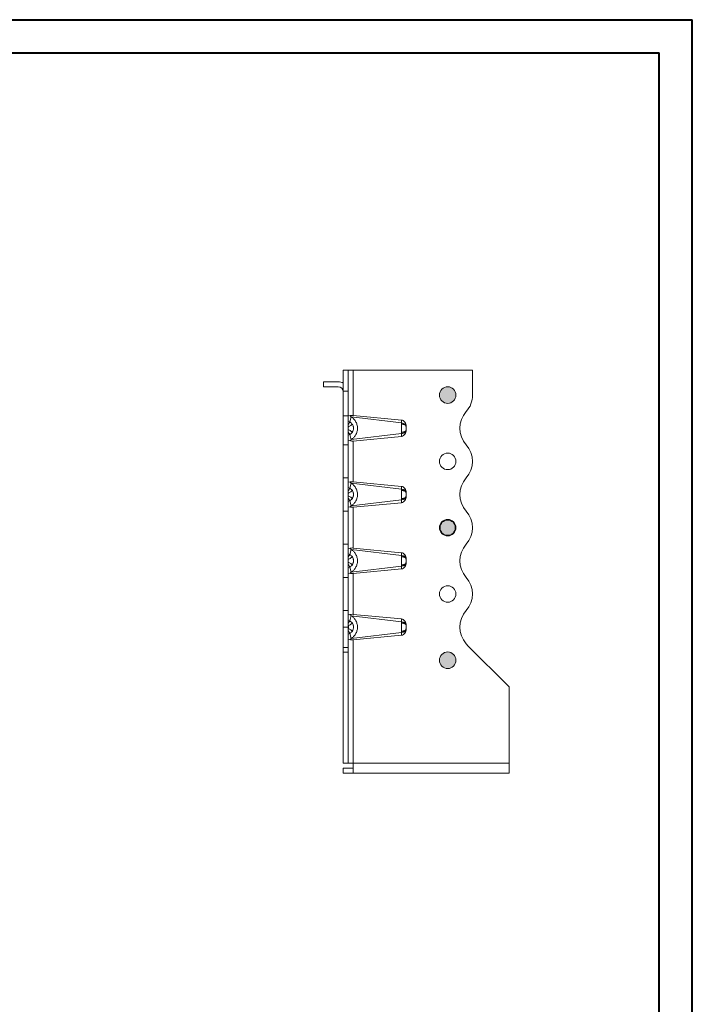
# Model space of a CAD drawing. Header units: millimetres. Extents: x 0 to 210, y 0 to 297.
# Tile 9 of 9: x 109 to 210, y 149 to 297. Entities that reach past the tile are written whole.
import ezdxf

# ---------------------------------------------------------------- set-up
doc = ezdxf.new("R2010")
doc.units = ezdxf.units.MM

msp = doc.modelspace()

# ---------------------------------------------------------------- hatches: boundary and pattern name
at = {"linetype": 'Continuous'}
h = msp.add_hatch(color=7, dxfattribs=at)
edge = h.paths.add_edge_path(flags=0)
edge.add_arc((173.18, 240.6), 1.25, 0, 360)
h = msp.add_hatch(color=7, dxfattribs=at)
edge = h.paths.add_edge_path(flags=0)
edge.add_arc((173.18, 220.6), 1.15, 0, 360)
h = msp.add_hatch(color=7, dxfattribs=at)
edge = h.paths.add_edge_path(flags=0)
edge.add_arc((173.18, 200.6), 1.25, 0, 360)

# ---------------------------------------------------------------- linework, layer by layer
at = {"color": 7, "linetype": 'Continuous', "lineweight": 40}
for p, q in [((0.08, 297.21), (210.08, 297.21)), ((210.08, 0.21), (210.08, 297.21)), ((210.08, 292.21), (210.08, 297.21)), ((10.08, 292.21), (205.08, 292.21)), ((205.08, 5.21), (205.08, 292.21))]:
    msp.add_line(p, q, dxfattribs=at)
at = {"color": 7, "linetype": 'Continuous', "lineweight": 15}
for p, q in [((157.43, 244.35), (158.18, 244.35)), ((157.43, 241.21), (157.43, 244.35)), ((158.18, 244.35), (158.18, 241.21)), ((158.93, 244.35), (158.18, 244.35)), ((158.93, 244.35), (158.93, 237.53)), ((176.93, 244.35), (158.93, 244.35)), ((176.93, 240.6), (176.93, 244.35)), ((154.43, 242.6), (154.43, 241.85)), ((156.68, 242.6), (154.43, 242.6)), ((154.43, 241.85), (156.68, 241.85)), ((157.43, 241.21), (158.18, 241.21)), ((157.43, 237.47), (157.43, 241.21)), ((158.18, 241.21), (158.18, 237.47)), ((157.43, 237.47), (158.18, 237.47)), ((157.43, 233.1), (157.43, 237.47)), ((158.18, 237.47), (158.18, 233.1)), ((158.41, 236.54), (158.18, 236.67)), ((158.61, 237.33), (158.41, 236.54)), ((166.24, 236.39), (158.64, 237.31)), ((158.93, 237.53), (166.23, 236.83)), ((158.18, 234.53), (158.41, 234.66)), ((158.41, 234.66), (158.61, 233.87)), ((158.64, 233.89), (166.24, 234.81)), ((166.23, 234.37), (158.93, 233.67)), ((158.93, 233.67), (158.93, 227.53)), ((157.43, 233.1), (158.18, 233.1)), ((157.43, 228.1), (157.43, 233.1)), ((158.18, 233.1), (158.18, 228.1)), ((157.43, 223.1), (157.43, 228.1)), ((157.43, 228.1), (158.18, 228.1)), ((158.18, 228.1), (158.18, 223.1)), ((158.61, 227.33), (158.41, 226.54)), ((166.24, 226.39), (158.64, 227.31)), ((158.93, 227.53), (166.23, 226.83)), ((158.41, 226.54), (158.18, 226.67)), ((158.18, 224.53), (158.41, 224.66)), ((158.41, 224.66), (158.61, 223.87)), ((158.64, 223.89), (166.24, 224.81)), ((166.23, 224.37), (158.93, 223.67)), ((157.43, 223.1), (158.18, 223.1)), ((157.43, 218.1), (157.43, 223.1)), ((158.18, 223.1), (158.18, 218.1)), ((158.93, 223.67), (158.93, 217.53)), ((157.43, 213.1), (157.43, 218.1)), ((157.43, 218.1), (158.18, 218.1)), ((158.18, 218.1), (158.18, 213.1)), ((158.61, 217.33), (158.41, 216.54)), ((166.24, 216.39), (158.64, 217.31)), ((158.93, 217.53), (166.23, 216.83)), ((158.41, 216.54), (158.18, 216.67)), ((158.18, 214.53), (158.41, 214.66)), ((158.41, 214.66), (158.61, 213.87)), ((158.64, 213.89), (166.24, 214.81)), ((166.23, 214.37), (158.93, 213.67)), ((157.43, 213.1), (158.18, 213.1)), ((157.43, 208.1), (157.43, 213.1)), ((158.18, 213.1), (158.18, 208.1)), ((158.93, 213.67), (158.93, 207.53)), ((157.43, 208.1), (158.18, 208.1)), ((157.43, 205.6), (157.43, 208.1)), ((158.18, 208.1), (158.18, 205.6)), ((158.41, 206.54), (158.18, 206.67)), ((158.61, 207.33), (158.41, 206.54)), ((166.24, 206.39), (158.64, 207.31)), ((158.93, 207.53), (166.23, 206.83)), ((158.18, 205.6), (157.43, 205.6)), ((157.43, 202.52), (157.43, 205.6)), ((158.18, 205.6), (158.18, 202.52)), ((158.18, 204.53), (158.41, 204.66)), ((158.41, 204.66), (158.61, 203.87)), ((158.64, 203.89), (166.24, 204.81)), ((166.23, 204.37), (158.93, 203.67)), ((158.93, 203.67), (158.93, 185.1)), ((157.43, 202.52), (158.18, 202.52)), ((157.43, 201.81), (157.43, 202.52)), ((158.18, 202.52), (158.18, 201.81)), ((182.43, 196.6), (176.18, 202.85)), ((158.18, 201.81), (157.43, 201.81)), ((157.43, 185.1), (157.43, 201.81)), ((158.18, 201.81), (158.18, 185.1)), ((182.43, 196.6), (182.43, 185.1)), ((157.43, 185.1), (158.18, 185.1)), ((157.43, 184.35), (158.93, 184.35)), ((157.43, 183.6), (157.43, 184.35)), ((158.18, 185.1), (158.93, 185.1)), ((158.93, 185.1), (182.43, 185.1)), ((158.93, 185.1), (158.93, 183.6)), ((182.43, 185.1), (182.43, 183.6)), ((158.93, 183.6), (157.43, 183.6)), ((158.93, 183.6), (182.43, 183.6))]:
    msp.add_line(p, q, dxfattribs=at)
at = {"color": 7, "linetype": 'Continuous', "lineweight": 0}
for centre, radius in [((173.18, 240.6), 1.25), ((173.18, 220.6), 1.15), ((173.18, 200.6), 1.25)]:
    msp.add_circle(centre, radius, dxfattribs=at)
at = {"color": 7, "linetype": 'Continuous', "lineweight": 15}
for centre in [(173.18, 240.6), (173.18, 230.6), (173.18, 220.6), (173.18, 210.6), (173.18, 200.6)]:
    msp.add_circle(centre, 1.25, dxfattribs=at)
for centre, radius, start, end in [((156.68, 241.1), 1.5, 60, 90), ((156.68, 241.1), 0.75, 0, 90), ((173.18, 240.6), 3.75, 318.1897, 360), ((178.77, 235.6), 3.75, 138.1897, 221.8103), ((173.18, 230.6), 3.75, 318.1897, 41.8103), ((178.77, 225.6), 3.75, 138.1897, 221.8103), ((173.18, 220.6), 3.75, 318.1897, 41.8103), ((178.77, 215.6), 3.75, 138.1897, 221.8103), ((173.18, 210.6), 3.75, 318.1897, 41.8103), ((178.77, 205.6), 3.75, 138.1897, 221.8103), ((173.18, 200.6), 3.75, 36.8699, 41.8103)]:
    msp.add_arc(centre, radius, start, end, dxfattribs=at)
for centre, major_axis, start_param, end_param in [((158.93, 237.13), (0.749, -0.403), 2.39431, 3.183344), ((158.93, 234.08), (0.749, 0.403), 3.099842, 3.888875), ((158.93, 227.13), (0.749, -0.403), 2.39431, 3.183344), ((158.93, 224.08), (0.749, 0.403), 3.099842, 3.888875), ((158.93, 217.13), (0.749, -0.403), 2.39431, 3.183344), ((158.93, 214.08), (0.749, 0.403), 3.099842, 3.888875), ((158.93, 207.13), (0.749, -0.403), 2.39431, 3.183344), ((158.93, 204.08), (0.749, 0.403), 3.099842, 3.888875)]:
    msp.add_ellipse(centre, major_axis=major_axis, ratio=0.07772, start_param=start_param, end_param=end_param, dxfattribs=at)
for points, knots in [([(158.41, 236.54), (158.41, 236.54), (158.38, 236.48), (158.29, 236.31), (158.21, 236.17), (158.18, 236.1)], [0, 0, 0, 0, 0.2857143, 0.5714286, 0.7743369, 0.7743369, 0.7743369, 0.7743369]), ([(158.8, 236.2), (158.79, 236.19), (158.74, 236.16), (158.58, 236.05), (158.38, 235.91), (158.24, 235.82), (158.18, 235.78)], [0, 0, 0, 0, 0.285714, 0.571429, 0.785714, 1, 1, 1, 1]), ([(158.4, 237.46), (158.43, 237.48), (158.47, 237.49), (158.55, 237.51), (158.59, 237.52), (158.73, 237.54), (158.83, 237.54), (158.93, 237.53)], [0, 0, 0, 0, 0.25, 0.25, 0.5, 0.5, 1, 1, 1, 1]), ([(158.8, 236.2), (158.76, 236.26), (158.64, 236.39), (158.5, 236.5), (158.41, 236.54)], [-0.03148795, -0.03148795, -0.03148795, -0.03148795, -0.0179513, 0.00000001, 0.00000001, 0.00000001, 0.00000001]), ([(158.64, 233.89), (158.7, 233.93), (158.76, 233.98), (158.88, 234.07), (158.93, 234.12), (159.1, 234.29), (159.2, 234.41), (159.33, 234.63), (159.37, 234.71), (159.44, 234.87), (159.47, 234.95), (159.52, 235.13), (159.54, 235.22), (159.57, 235.41), (159.57, 235.5), (159.57, 235.69), (159.57, 235.79), (159.54, 235.97), (159.52, 236.07), (159.47, 236.24), (159.44, 236.33), (159.37, 236.49), (159.33, 236.57), (159.2, 236.78), (159.1, 236.91), (158.94, 237.08), (158.88, 237.13), (158.76, 237.23), (158.7, 237.27), (158.64, 237.31)], [0, 0, 0, 0, 0.0625, 0.0625, 0.125, 0.125, 0.25, 0.25, 0.3125, 0.3125, 0.375, 0.375, 0.4375, 0.4375, 0.5, 0.5, 0.5625, 0.5625, 0.625, 0.625, 0.6875, 0.6875, 0.75, 0.75, 0.875, 0.875, 0.9375, 0.9375, 1, 1, 1, 1]), ([(158.8, 235.01), (158.83, 235.06), (158.89, 235.16), (158.95, 235.33), (158.98, 235.51), (158.98, 235.66), (158.97, 235.78), (158.95, 235.87), (158.9, 236.01), (158.85, 236.12), (158.8, 236.2)], [-0.10675045, -0.10675045, -0.10675045, -0.10675045, -0.09599928, -0.0852481, -0.07449692, -0.06374574, -0.05837015, -0.05299456, -0.04761897, -0.03149221, -0.03149221, -0.03149221, -0.03149221]), ([(166.23, 236.83), (166.23, 236.78), (166.23, 236.73), (166.24, 236.63), (166.24, 236.58), (166.24, 236.51), (166.24, 236.48), (166.24, 236.43), (166.24, 236.41), (166.24, 236.39)], [-0.126791, -0.126791, -0.126791, -0.126791, -0.0817802, -0.0817802, -0.0412071, -0.0412071, -0.0158489, -0.0158489, 0, 0, 0, 0]), ([(166.23, 236.83), (166.28, 236.83), (166.33, 236.82), (166.43, 236.78), (166.47, 236.75), (166.56, 236.69), (166.6, 236.66), (166.67, 236.58), (166.7, 236.54), (166.79, 236.41), (166.83, 236.32), (166.89, 236.12), (166.91, 236.02), (166.92, 235.92)], [0, 0, 0, 0, 0.125, 0.125, 0.25, 0.25, 0.375, 0.375, 0.5, 0.5, 0.75, 0.75, 1, 1, 1, 1]), ([(166.24, 236.39), (166.24, 236.38), (166.24, 236.36), (166.24, 236.33), (166.24, 236.28), (166.24, 236.25), (166.24, 236.23)], [0, 0, 0, 0, 0.165455, 0.391316, 0.695883, 1, 1, 1, 1]), ([(166.24, 236.39), (166.43, 236.38), (166.75, 236.26), (166.9, 236.03), (166.92, 235.92)], [0, 0, 0, 0, 0.5, 0.9184242, 0.9184242, 0.9184242, 0.9184242]), ([(166.24, 236.23), (166.24, 236.18), (166.24, 236.08), (166.24, 235.92), (166.24, 235.81), (166.24, 235.75), (166.24, 235.65), (166.24, 235.54), (166.24, 235.41), (166.24, 235.28), (166.24, 235.13), (166.24, 235.02), (166.24, 234.98)], [-0.09692135, -0.09692135, -0.09692135, -0.09692135, -0.08573721, -0.07455307, -0.068961, -0.06616497, -0.06336893, -0.05218479, -0.04659272, -0.04100065, -0.02981651, -0.01863237, -0.01863237, -0.01863237, -0.01863237]), ([(166.24, 236.23), (166.25, 236.23), (166.26, 236.23), (166.29, 236.22), (166.33, 236.22), (166.4, 236.21), (166.47, 236.19), (166.62, 236.15), (166.78, 236.07), (166.9, 235.93), (166.93, 235.83), (166.93, 235.79)], [0, 0, 0, 0, 0.017857, 0.035714, 0.071429, 0.142857, 0.214286, 0.285714, 0.571429, 0.785714, 1, 1, 1, 1]), ([(158.18, 235.42), (158.24, 235.38), (158.38, 235.29), (158.58, 235.16), (158.74, 235.05), (158.79, 235.01), (158.8, 235.01)], [0, 0, 0, 0, 0.214286, 0.428571, 0.714286, 1, 1, 1, 1]), ([(158.18, 235.1), (158.21, 235.04), (158.29, 234.9), (158.38, 234.72), (158.41, 234.67), (158.41, 234.66)], [0, 0, 0, 0, 0.2029134, 0.4886277, 0.774342, 0.774342, 0.774342, 0.774342]), ([(158.41, 234.66), (158.49, 234.7), (158.63, 234.8), (158.75, 234.94), (158.8, 235.01)], [-0.03148795, -0.03148795, -0.03148795, -0.03148795, -0.01574397, 0, 0, 0, 0]), ([(166.92, 235.28), (166.91, 235.18), (166.89, 235.08), (166.83, 234.89), (166.79, 234.79), (166.67, 234.62), (166.6, 234.54), (166.43, 234.42), (166.33, 234.38), (166.23, 234.37)], [0, 0, 0, 0, 0.25, 0.25, 0.5, 0.5, 0.75, 0.75, 1, 1, 1, 1]), ([(166.24, 234.81), (166.24, 234.79), (166.24, 234.78), (166.24, 234.73), (166.24, 234.7), (166.24, 234.62), (166.24, 234.57), (166.23, 234.48), (166.23, 234.42), (166.23, 234.37)], [-0.126791, -0.126791, -0.126791, -0.126791, -0.1109421, -0.1109421, -0.0855839, -0.0855839, -0.0450108, -0.0450108, 0, 0, 0, 0]), ([(166.93, 235.42), (166.93, 235.37), (166.9, 235.28), (166.78, 235.14), (166.62, 235.05), (166.47, 235.01), (166.4, 234.99), (166.33, 234.98), (166.29, 234.98), (166.26, 234.98), (166.25, 234.98), (166.24, 234.98)], [0, 0, 0, 0, 0.214286, 0.428571, 0.714286, 0.785714, 0.857143, 0.928571, 0.964286, 0.982143, 1, 1, 1, 1]), ([(166.92, 235.28), (166.9, 235.17), (166.75, 234.94), (166.43, 234.82), (166.24, 234.81)], [0, 0, 0, 0, 0.4184242, 0.9184242, 0.9184242, 0.9184242, 0.9184242]), ([(166.24, 234.98), (166.24, 234.96), (166.24, 234.92), (166.24, 234.87), (166.24, 234.83), (166.24, 234.81)], [0, 0, 0, 0, 0.278705, 0.608711, 1, 1, 1, 1]), ([(166.93, 235.79), (166.93, 235.8), (166.93, 235.81), (166.93, 235.82), (166.93, 235.84), (166.93, 235.85), (166.93, 235.87), (166.92, 235.89), (166.92, 235.9), (166.92, 235.92)], [0, 0, 0, 0, 0.0000670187, 0.0000670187, 0.0000670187, 0.0001676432, 0.0001676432, 0.0001676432, 0.0002683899, 0.0002683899, 0.0002683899, 0.0002683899]), ([(166.92, 235.28), (166.92, 235.31), (166.93, 235.33), (166.93, 235.35), (166.93, 235.36), (166.93, 235.37), (166.93, 235.39), (166.93, 235.4), (166.93, 235.41), (166.93, 235.42)], [0, 0, 0, 0, 0.00013404, 0.00013404, 0.00013404, 0.0002011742, 0.0002011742, 0.0002011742, 0.000268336, 0.000268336, 0.000268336, 0.000268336]), ([(166.93, 235.42), (166.93, 235.43), (166.93, 235.47), (166.93, 235.51), (166.93, 235.55), (166.93, 235.58), (166.93, 235.62), (166.93, 235.64), (166.93, 235.66), (166.93, 235.69), (166.93, 235.74), (166.93, 235.77), (166.93, 235.79)], [-0.09692135, -0.09692135, -0.09692135, -0.09692135, -0.08573721, -0.07455307, -0.068961, -0.06336893, -0.05218479, -0.04938876, -0.04659272, -0.04100065, -0.02981651, -0.01863237, -0.01863237, -0.01863237, -0.01863237]), ([(158.93, 233.67), (158.88, 233.67), (158.83, 233.67), (158.73, 233.67), (158.68, 233.67), (158.55, 233.69), (158.47, 233.71), (158.4, 233.74)], [0, 0, 0, 0, 0.25, 0.25, 0.5, 0.5, 1, 1, 1, 1]), ([(158.4, 227.46), (158.43, 227.48), (158.47, 227.49), (158.55, 227.51), (158.59, 227.52), (158.73, 227.54), (158.83, 227.54), (158.93, 227.53)], [0, 0, 0, 0, 0.25, 0.25, 0.5, 0.5, 1, 1, 1, 1]), ([(158.64, 223.89), (158.7, 223.93), (158.76, 223.98), (158.88, 224.07), (158.93, 224.12), (159.1, 224.29), (159.2, 224.41), (159.33, 224.63), (159.37, 224.71), (159.44, 224.87), (159.47, 224.95), (159.52, 225.13), (159.54, 225.22), (159.57, 225.41), (159.57, 225.5), (159.57, 225.69), (159.57, 225.79), (159.54, 225.97), (159.52, 226.07), (159.47, 226.24), (159.44, 226.33), (159.37, 226.49), (159.33, 226.57), (159.2, 226.78), (159.1, 226.91), (158.94, 227.08), (158.88, 227.13), (158.76, 227.23), (158.7, 227.27), (158.64, 227.31)], [0, 0, 0, 0, 0.0625, 0.0625, 0.125, 0.125, 0.25, 0.25, 0.3125, 0.3125, 0.375, 0.375, 0.4375, 0.4375, 0.5, 0.5, 0.5625, 0.5625, 0.625, 0.625, 0.6875, 0.6875, 0.75, 0.75, 0.875, 0.875, 0.9375, 0.9375, 1, 1, 1, 1]), ([(158.41, 226.54), (158.41, 226.54), (158.38, 226.48), (158.29, 226.31), (158.21, 226.17), (158.18, 226.1)], [0, 0, 0, 0, 0.2857143, 0.5714286, 0.7743371, 0.7743371, 0.7743371, 0.7743371]), ([(158.8, 226.2), (158.79, 226.19), (158.74, 226.16), (158.58, 226.05), (158.38, 225.91), (158.24, 225.82), (158.18, 225.78)], [0, 0, 0, 0, 0.285714, 0.571429, 0.785714, 1, 1, 1, 1]), ([(158.8, 226.2), (158.76, 226.26), (158.64, 226.39), (158.5, 226.5), (158.41, 226.54)], [-0.03148795, -0.03148795, -0.03148795, -0.03148795, -0.0179513, 0.00000001, 0.00000001, 0.00000001, 0.00000001]), ([(158.8, 225.01), (158.83, 225.06), (158.89, 225.16), (158.95, 225.33), (158.98, 225.51), (158.98, 225.66), (158.97, 225.78), (158.95, 225.87), (158.9, 226.01), (158.85, 226.12), (158.8, 226.2)], [-0.10675045, -0.10675045, -0.10675045, -0.10675045, -0.09599928, -0.0852481, -0.07449692, -0.06374574, -0.05837015, -0.05299456, -0.04761897, -0.03149221, -0.03149221, -0.03149221, -0.03149221]), ([(166.23, 226.83), (166.23, 226.78), (166.23, 226.73), (166.24, 226.63), (166.24, 226.58), (166.24, 226.51), (166.24, 226.48), (166.24, 226.43), (166.24, 226.41), (166.24, 226.39)], [-0.126791, -0.126791, -0.126791, -0.126791, -0.0817802, -0.0817802, -0.0412071, -0.0412071, -0.0158489, -0.0158489, 0, 0, 0, 0]), ([(166.23, 226.83), (166.28, 226.83), (166.33, 226.82), (166.43, 226.78), (166.47, 226.75), (166.56, 226.69), (166.6, 226.66), (166.67, 226.58), (166.7, 226.54), (166.79, 226.41), (166.83, 226.32), (166.89, 226.12), (166.91, 226.02), (166.92, 225.92)], [0, 0, 0, 0, 0.125, 0.125, 0.25, 0.25, 0.375, 0.375, 0.5, 0.5, 0.75, 0.75, 1, 1, 1, 1]), ([(166.24, 226.39), (166.24, 226.38), (166.24, 226.36), (166.24, 226.33), (166.24, 226.28), (166.24, 226.25), (166.24, 226.23)], [0, 0, 0, 0, 0.165455, 0.391316, 0.695883, 1, 1, 1, 1]), ([(166.24, 226.39), (166.43, 226.38), (166.75, 226.26), (166.9, 226.03), (166.92, 225.92)], [0, 0, 0, 0, 0.5, 0.9184242, 0.9184242, 0.9184242, 0.9184242]), ([(166.24, 226.23), (166.24, 226.18), (166.24, 226.08), (166.24, 225.92), (166.24, 225.81), (166.24, 225.75), (166.24, 225.65), (166.24, 225.54), (166.24, 225.41), (166.24, 225.28), (166.24, 225.13), (166.24, 225.02), (166.24, 224.98)], [-0.09692135, -0.09692135, -0.09692135, -0.09692135, -0.08573721, -0.07455307, -0.068961, -0.06616497, -0.06336893, -0.05218479, -0.04659272, -0.04100065, -0.02981651, -0.01863237, -0.01863237, -0.01863237, -0.01863237]), ([(166.24, 226.23), (166.25, 226.23), (166.26, 226.23), (166.29, 226.22), (166.33, 226.22), (166.4, 226.21), (166.47, 226.19), (166.62, 226.15), (166.78, 226.07), (166.9, 225.93), (166.93, 225.83), (166.93, 225.79)], [0, 0, 0, 0, 0.017857, 0.035714, 0.071429, 0.142857, 0.214286, 0.285714, 0.571429, 0.785714, 1, 1, 1, 1]), ([(166.93, 225.79), (166.93, 225.8), (166.93, 225.81), (166.93, 225.82), (166.93, 225.84), (166.93, 225.85), (166.93, 225.87), (166.92, 225.89), (166.92, 225.9), (166.92, 225.92)], [0, 0, 0, 0, 0.0000670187, 0.0000670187, 0.0000670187, 0.0001676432, 0.0001676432, 0.0001676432, 0.0002683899, 0.0002683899, 0.0002683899, 0.0002683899]), ([(166.93, 225.42), (166.93, 225.43), (166.93, 225.47), (166.93, 225.51), (166.93, 225.55), (166.93, 225.58), (166.93, 225.62), (166.93, 225.64), (166.93, 225.66), (166.93, 225.69), (166.93, 225.74), (166.93, 225.77), (166.93, 225.79)], [-0.09692135, -0.09692135, -0.09692135, -0.09692135, -0.08573721, -0.07455307, -0.068961, -0.06336893, -0.05218479, -0.04938876, -0.04659272, -0.04100065, -0.02981651, -0.01863237, -0.01863237, -0.01863237, -0.01863237]), ([(158.8, 225.01), (158.79, 225.01), (158.74, 225.05), (158.58, 225.16), (158.38, 225.29), (158.24, 225.38), (158.18, 225.42)], [0, 0, 0, 0, 0.285714, 0.571429, 0.785714, 1, 1, 1, 1]), ([(158.18, 225.1), (158.21, 225.04), (158.29, 224.9), (158.38, 224.72), (158.41, 224.67), (158.41, 224.66)], [0, 0, 0, 0, 0.2029085, 0.4886228, 0.7743371, 0.7743371, 0.7743371, 0.7743371]), ([(158.41, 224.66), (158.5, 224.71), (158.64, 224.81), (158.76, 224.95), (158.8, 225.01)], [-0.03148796, -0.03148796, -0.03148796, -0.03148796, -0.01355673, 0, 0, 0, 0]), ([(166.92, 225.28), (166.91, 225.18), (166.89, 225.08), (166.83, 224.89), (166.79, 224.79), (166.67, 224.62), (166.6, 224.54), (166.43, 224.42), (166.33, 224.38), (166.23, 224.37)], [0, 0, 0, 0, 0.25, 0.25, 0.5, 0.5, 0.75, 0.75, 1, 1, 1, 1]), ([(166.24, 224.81), (166.24, 224.79), (166.24, 224.78), (166.24, 224.73), (166.24, 224.7), (166.24, 224.62), (166.24, 224.57), (166.23, 224.48), (166.23, 224.42), (166.23, 224.37)], [-0.126791, -0.126791, -0.126791, -0.126791, -0.1109421, -0.1109421, -0.0855839, -0.0855839, -0.0450108, -0.0450108, 0, 0, 0, 0]), ([(166.93, 225.42), (166.93, 225.37), (166.9, 225.28), (166.78, 225.14), (166.62, 225.05), (166.47, 225.01), (166.4, 224.99), (166.33, 224.98), (166.29, 224.98), (166.26, 224.98), (166.25, 224.98), (166.24, 224.98)], [0, 0, 0, 0, 0.214286, 0.428571, 0.714286, 0.785714, 0.857143, 0.928571, 0.964286, 0.982143, 1, 1, 1, 1]), ([(166.92, 225.28), (166.9, 225.17), (166.75, 224.94), (166.43, 224.82), (166.24, 224.81)], [0, 0, 0, 0, 0.4184242, 0.9184242, 0.9184242, 0.9184242, 0.9184242]), ([(166.24, 224.98), (166.24, 224.96), (166.24, 224.92), (166.24, 224.87), (166.24, 224.83), (166.24, 224.81)], [0, 0, 0, 0, 0.3042239, 0.6087079, 1, 1, 1, 1]), ([(166.92, 225.28), (166.92, 225.31), (166.93, 225.33), (166.93, 225.35), (166.93, 225.36), (166.93, 225.37), (166.93, 225.39), (166.93, 225.4), (166.93, 225.41), (166.93, 225.42)], [0, 0, 0, 0, 0.00013404, 0.00013404, 0.00013404, 0.0002011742, 0.0002011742, 0.0002011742, 0.000268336, 0.000268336, 0.000268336, 0.000268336]), ([(158.93, 223.67), (158.88, 223.67), (158.83, 223.67), (158.73, 223.67), (158.68, 223.67), (158.55, 223.69), (158.47, 223.71), (158.4, 223.74)], [0, 0, 0, 0, 0.25, 0.25, 0.5, 0.5, 1, 1, 1, 1]), ([(158.4, 217.46), (158.43, 217.48), (158.47, 217.49), (158.55, 217.51), (158.59, 217.52), (158.73, 217.54), (158.83, 217.54), (158.93, 217.53)], [0, 0, 0, 0, 0.25, 0.25, 0.5, 0.5, 1, 1, 1, 1]), ([(158.64, 213.89), (158.7, 213.93), (158.76, 213.98), (158.88, 214.07), (158.93, 214.12), (159.1, 214.29), (159.2, 214.41), (159.33, 214.63), (159.37, 214.71), (159.44, 214.87), (159.47, 214.95), (159.52, 215.13), (159.54, 215.22), (159.57, 215.41), (159.57, 215.5), (159.57, 215.69), (159.57, 215.79), (159.54, 215.97), (159.52, 216.07), (159.47, 216.24), (159.44, 216.33), (159.37, 216.49), (159.33, 216.57), (159.2, 216.78), (159.1, 216.91), (158.94, 217.08), (158.88, 217.13), (158.76, 217.23), (158.7, 217.27), (158.64, 217.31)], [0, 0, 0, 0, 0.0625, 0.0625, 0.125, 0.125, 0.25, 0.25, 0.3125, 0.3125, 0.375, 0.375, 0.4375, 0.4375, 0.5, 0.5, 0.5625, 0.5625, 0.625, 0.625, 0.6875, 0.6875, 0.75, 0.75, 0.875, 0.875, 0.9375, 0.9375, 1, 1, 1, 1]), ([(166.23, 216.83), (166.23, 216.78), (166.23, 216.73), (166.24, 216.63), (166.24, 216.58), (166.24, 216.51), (166.24, 216.48), (166.24, 216.43), (166.24, 216.41), (166.24, 216.39)], [-0.126791, -0.126791, -0.126791, -0.126791, -0.0817802, -0.0817802, -0.0412071, -0.0412071, -0.0158489, -0.0158489, 0, 0, 0, 0]), ([(166.23, 216.83), (166.28, 216.83), (166.33, 216.82), (166.43, 216.78), (166.47, 216.75), (166.56, 216.69), (166.6, 216.66), (166.67, 216.58), (166.7, 216.54), (166.79, 216.41), (166.83, 216.32), (166.89, 216.12), (166.91, 216.02), (166.92, 215.92)], [0, 0, 0, 0, 0.125, 0.125, 0.25, 0.25, 0.375, 0.375, 0.5, 0.5, 0.75, 0.75, 1, 1, 1, 1]), ([(158.41, 216.54), (158.41, 216.54), (158.38, 216.48), (158.29, 216.31), (158.21, 216.17), (158.18, 216.1)], [0, 0, 0, 0, 0.2857143, 0.5714286, 0.7743372, 0.7743372, 0.7743372, 0.7743372]), ([(158.8, 216.2), (158.79, 216.19), (158.74, 216.16), (158.58, 216.05), (158.38, 215.91), (158.24, 215.82), (158.18, 215.78)], [0, 0, 0, 0, 0.285714, 0.571429, 0.785714, 1, 1, 1, 1]), ([(158.8, 215.01), (158.79, 215.01), (158.74, 215.05), (158.58, 215.16), (158.38, 215.29), (158.24, 215.38), (158.18, 215.42)], [0, 0, 0, 0, 0.285714, 0.571429, 0.785714, 1, 1, 1, 1]), ([(158.8, 216.2), (158.77, 216.24), (158.71, 216.32), (158.58, 216.44), (158.48, 216.51), (158.41, 216.54)], [-0.03148795, -0.03148795, -0.03148795, -0.03148795, -0.02246352, -0.01343908, 0.00000001, 0.00000001, 0.00000001, 0.00000001]), ([(158.8, 215.01), (158.83, 215.06), (158.89, 215.16), (158.95, 215.33), (158.98, 215.51), (158.98, 215.66), (158.97, 215.78), (158.95, 215.87), (158.9, 216.01), (158.85, 216.12), (158.8, 216.2)], [-0.10675045, -0.10675045, -0.10675045, -0.10675045, -0.09599928, -0.0852481, -0.07449692, -0.06374574, -0.05837015, -0.05299456, -0.04761897, -0.03149221, -0.03149221, -0.03149221, -0.03149221]), ([(166.24, 216.39), (166.24, 216.38), (166.24, 216.36), (166.24, 216.33), (166.24, 216.28), (166.24, 216.25), (166.24, 216.23)], [0, 0, 0, 0, 0.165456, 0.391316, 0.695917, 1, 1, 1, 1]), ([(166.24, 216.39), (166.43, 216.38), (166.75, 216.26), (166.9, 216.03), (166.92, 215.92)], [0, 0, 0, 0, 0.5, 0.9184242, 0.9184242, 0.9184242, 0.9184242]), ([(166.24, 216.23), (166.24, 216.18), (166.24, 216.1), (166.24, 215.99), (166.24, 215.86), (166.24, 215.7), (166.24, 215.52), (166.24, 215.39), (166.24, 215.26), (166.24, 215.16), (166.24, 215.05), (166.24, 215), (166.24, 214.98)], [-0.09692135, -0.09692135, -0.09692135, -0.09692135, -0.08573721, -0.08014514, -0.07455307, -0.06336893, -0.05218479, -0.04379669, -0.04100065, -0.02981651, -0.02422444, -0.01863237, -0.01863237, -0.01863237, -0.01863237]), ([(166.24, 216.23), (166.25, 216.23), (166.26, 216.23), (166.29, 216.22), (166.33, 216.22), (166.4, 216.21), (166.47, 216.19), (166.62, 216.15), (166.78, 216.07), (166.9, 215.93), (166.93, 215.83), (166.93, 215.79)], [0, 0, 0, 0, 0.017857, 0.035714, 0.071429, 0.142857, 0.214286, 0.285714, 0.571429, 0.785714, 1, 1, 1, 1]), ([(166.93, 215.42), (166.93, 215.37), (166.9, 215.28), (166.78, 215.14), (166.62, 215.05), (166.47, 215.01), (166.4, 214.99), (166.33, 214.98), (166.29, 214.98), (166.26, 214.98), (166.25, 214.98), (166.24, 214.98)], [0, 0, 0, 0, 0.214286, 0.428571, 0.714286, 0.785714, 0.857143, 0.928571, 0.964286, 0.982143, 1, 1, 1, 1]), ([(166.93, 215.79), (166.93, 215.8), (166.93, 215.81), (166.93, 215.82), (166.93, 215.84), (166.93, 215.85), (166.93, 215.87), (166.92, 215.89), (166.92, 215.9), (166.92, 215.92)], [0, 0, 0, 0, 0.0000670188, 0.0000670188, 0.0000670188, 0.0001676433, 0.0001676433, 0.0001676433, 0.00026839, 0.00026839, 0.00026839, 0.00026839]), ([(166.92, 215.28), (166.92, 215.31), (166.93, 215.33), (166.93, 215.35), (166.93, 215.36), (166.93, 215.37), (166.93, 215.39), (166.93, 215.4), (166.93, 215.41), (166.93, 215.42)], [0, 0, 0, 0, 0.0001340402, 0.0001340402, 0.0001340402, 0.0002011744, 0.0002011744, 0.0002011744, 0.0002683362, 0.0002683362, 0.0002683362, 0.0002683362]), ([(166.93, 215.42), (166.93, 215.43), (166.93, 215.44), (166.93, 215.47), (166.93, 215.51), (166.93, 215.54), (166.93, 215.58), (166.93, 215.63), (166.93, 215.68), (166.93, 215.71), (166.93, 215.75), (166.93, 215.77), (166.93, 215.79)], [-0.09692135, -0.09692135, -0.09692135, -0.09692135, -0.09132928, -0.08573721, -0.07455307, -0.07175704, -0.06336893, -0.05218479, -0.04100065, -0.03540858, -0.02981651, -0.01863237, -0.01863237, -0.01863237, -0.01863237]), ([(158.18, 215.1), (158.21, 215.04), (158.29, 214.9), (158.38, 214.72), (158.41, 214.67), (158.41, 214.66)], [0, 0, 0, 0, 0.2029087, 0.4886229, 0.7743372, 0.7743372, 0.7743372, 0.7743372]), ([(158.41, 214.66), (158.48, 214.69), (158.58, 214.76), (158.71, 214.89), (158.77, 214.97), (158.8, 215.01)], [-0.03148796, -0.03148796, -0.03148796, -0.03148796, -0.01807564, -0.00903782, 0, 0, 0, 0]), ([(166.92, 215.28), (166.91, 215.18), (166.89, 215.08), (166.83, 214.89), (166.79, 214.79), (166.67, 214.62), (166.6, 214.54), (166.43, 214.42), (166.33, 214.38), (166.23, 214.37)], [0, 0, 0, 0, 0.25, 0.25, 0.5, 0.5, 0.75, 0.75, 1, 1, 1, 1]), ([(166.24, 214.81), (166.24, 214.79), (166.24, 214.78), (166.24, 214.73), (166.24, 214.7), (166.24, 214.62), (166.24, 214.57), (166.23, 214.48), (166.23, 214.42), (166.23, 214.37)], [-0.126791, -0.126791, -0.126791, -0.126791, -0.1109421, -0.1109421, -0.0855839, -0.0855839, -0.0450108, -0.0450108, 0, 0, 0, 0]), ([(166.92, 215.28), (166.9, 215.17), (166.75, 214.94), (166.43, 214.82), (166.24, 214.81)], [0, 0, 0, 0, 0.4184242, 0.9184242, 0.9184242, 0.9184242, 0.9184242]), ([(166.24, 214.98), (166.24, 214.96), (166.24, 214.92), (166.24, 214.87), (166.24, 214.83), (166.24, 214.81)], [0, 0, 0, 0, 0.304337, 0.608708, 1, 1, 1, 1]), ([(158.93, 213.67), (158.88, 213.67), (158.83, 213.67), (158.73, 213.67), (158.68, 213.67), (158.55, 213.69), (158.47, 213.71), (158.4, 213.74)], [0, 0, 0, 0, 0.25, 0.25, 0.5, 0.5, 1, 1, 1, 1]), ([(158.41, 206.54), (158.41, 206.54), (158.38, 206.48), (158.29, 206.31), (158.21, 206.17), (158.18, 206.1)], [0, 0, 0, 0, 0.2857143, 0.5714286, 0.7743374, 0.7743374, 0.7743374, 0.7743374]), ([(158.4, 207.46), (158.43, 207.48), (158.47, 207.49), (158.55, 207.51), (158.59, 207.52), (158.73, 207.54), (158.83, 207.54), (158.93, 207.53)], [0, 0, 0, 0, 0.25, 0.25, 0.5, 0.5, 1, 1, 1, 1]), ([(158.8, 206.2), (158.76, 206.26), (158.64, 206.39), (158.5, 206.5), (158.41, 206.54)], [-0.03148795, -0.03148795, -0.03148795, -0.03148795, -0.0179513, 0.00000001, 0.00000001, 0.00000001, 0.00000001]), ([(158.64, 203.89), (158.7, 203.93), (158.76, 203.98), (158.88, 204.07), (158.93, 204.12), (159.1, 204.29), (159.2, 204.41), (159.33, 204.63), (159.37, 204.71), (159.44, 204.87), (159.47, 204.95), (159.52, 205.13), (159.54, 205.22), (159.57, 205.41), (159.57, 205.5), (159.57, 205.69), (159.57, 205.79), (159.54, 205.97), (159.52, 206.07), (159.47, 206.24), (159.44, 206.33), (159.37, 206.49), (159.33, 206.57), (159.2, 206.78), (159.1, 206.91), (158.94, 207.08), (158.88, 207.13), (158.76, 207.23), (158.7, 207.27), (158.64, 207.31)], [0, 0, 0, 0, 0.0625, 0.0625, 0.125, 0.125, 0.25, 0.25, 0.3125, 0.3125, 0.375, 0.375, 0.4375, 0.4375, 0.5, 0.5, 0.5625, 0.5625, 0.625, 0.625, 0.6875, 0.6875, 0.75, 0.75, 0.875, 0.875, 0.9375, 0.9375, 1, 1, 1, 1]), ([(166.23, 206.83), (166.23, 206.78), (166.23, 206.73), (166.24, 206.63), (166.24, 206.58), (166.24, 206.51), (166.24, 206.48), (166.24, 206.43), (166.24, 206.41), (166.24, 206.39)], [-0.126791, -0.126791, -0.126791, -0.126791, -0.0817802, -0.0817802, -0.0412071, -0.0412071, -0.0158489, -0.0158489, 0, 0, 0, 0]), ([(166.23, 206.83), (166.28, 206.83), (166.33, 206.82), (166.43, 206.78), (166.47, 206.75), (166.56, 206.69), (166.6, 206.66), (166.67, 206.58), (166.7, 206.54), (166.79, 206.41), (166.83, 206.32), (166.89, 206.12), (166.91, 206.02), (166.92, 205.92)], [0, 0, 0, 0, 0.125, 0.125, 0.25, 0.25, 0.375, 0.375, 0.5, 0.5, 0.75, 0.75, 1, 1, 1, 1]), ([(158.8, 206.2), (158.79, 206.19), (158.74, 206.16), (158.58, 206.05), (158.38, 205.91), (158.24, 205.82), (158.18, 205.78)], [0, 0, 0, 0, 0.285714, 0.571429, 0.785714, 1, 1, 1, 1]), ([(158.18, 205.78), (158.19, 205.76), (158.21, 205.73), (158.22, 205.68), (158.23, 205.66), (158.23, 205.62), (158.23, 205.57), (158.22, 205.52), (158.21, 205.47), (158.19, 205.44), (158.18, 205.42)], [-0.10675045, -0.10675045, -0.10675045, -0.10675045, -0.09062369, -0.0852481, -0.07987251, -0.07449692, -0.06374574, -0.05299456, -0.04224338, -0.03149221, -0.03149221, -0.03149221, -0.03149221]), ([(158.8, 205.01), (158.79, 205.01), (158.74, 205.05), (158.58, 205.16), (158.38, 205.29), (158.24, 205.38), (158.18, 205.42)], [0, 0, 0, 0, 0.285714, 0.571429, 0.785714, 1, 1, 1, 1]), ([(158.18, 205.1), (158.21, 205.04), (158.29, 204.9), (158.38, 204.72), (158.41, 204.67), (158.41, 204.66)], [0, 0, 0, 0, 0.2029089, 0.4886232, 0.7743374, 0.7743374, 0.7743374, 0.7743374]), ([(158.41, 204.66), (158.48, 204.69), (158.58, 204.76), (158.71, 204.89), (158.77, 204.97), (158.8, 205.01)], [-0.03148796, -0.03148796, -0.03148796, -0.03148796, -0.01807564, -0.00903782, 0, 0, 0, 0]), ([(158.8, 205.01), (158.83, 205.06), (158.89, 205.16), (158.95, 205.33), (158.98, 205.51), (158.98, 205.66), (158.97, 205.78), (158.95, 205.87), (158.9, 206.01), (158.85, 206.12), (158.8, 206.2)], [-0.10675045, -0.10675045, -0.10675045, -0.10675045, -0.09599928, -0.0852481, -0.07449692, -0.06374574, -0.05837015, -0.05299456, -0.04761897, -0.03149221, -0.03149221, -0.03149221, -0.03149221]), ([(166.92, 205.28), (166.91, 205.18), (166.89, 205.08), (166.83, 204.89), (166.79, 204.79), (166.67, 204.62), (166.6, 204.54), (166.43, 204.42), (166.33, 204.38), (166.23, 204.37)], [0, 0, 0, 0, 0.25, 0.25, 0.5, 0.5, 0.75, 0.75, 1, 1, 1, 1]), ([(166.24, 206.39), (166.24, 206.38), (166.24, 206.36), (166.24, 206.33), (166.24, 206.28), (166.24, 206.25), (166.24, 206.23)], [0, 0, 0, 0, 0.1654557, 0.3913155, 0.6959168, 1, 1, 1, 1]), ([(166.24, 206.39), (166.43, 206.38), (166.75, 206.26), (166.9, 206.03), (166.92, 205.92)], [0, 0, 0, 0, 0.5, 0.9184242, 0.9184242, 0.9184242, 0.9184242]), ([(166.24, 206.23), (166.24, 206.2), (166.24, 206.15), (166.24, 206.05), (166.24, 205.92), (166.24, 205.81), (166.24, 205.75), (166.24, 205.65), (166.24, 205.54), (166.24, 205.41), (166.24, 205.28), (166.24, 205.16), (166.24, 205.05), (166.24, 205), (166.24, 204.98)], [-0.09692135, -0.09692135, -0.09692135, -0.09692135, -0.09132928, -0.08573721, -0.07455307, -0.068961, -0.06616497, -0.06336893, -0.05218479, -0.04659272, -0.04100065, -0.02981651, -0.02422444, -0.01863237, -0.01863237, -0.01863237, -0.01863237]), ([(166.24, 206.23), (166.25, 206.23), (166.26, 206.23), (166.29, 206.22), (166.33, 206.22), (166.4, 206.21), (166.47, 206.19), (166.62, 206.15), (166.78, 206.07), (166.9, 205.93), (166.93, 205.83), (166.93, 205.79)], [0, 0, 0, 0, 0.017857, 0.035714, 0.071429, 0.142857, 0.214286, 0.285714, 0.571429, 0.785714, 1, 1, 1, 1]), ([(166.93, 205.42), (166.93, 205.37), (166.9, 205.28), (166.78, 205.14), (166.62, 205.05), (166.47, 205.01), (166.4, 204.99), (166.33, 204.98), (166.29, 204.98), (166.26, 204.98), (166.25, 204.98), (166.24, 204.98)], [0, 0, 0, 0, 0.214286, 0.428571, 0.714286, 0.785714, 0.857143, 0.928571, 0.964286, 0.982143, 1, 1, 1, 1]), ([(166.92, 205.28), (166.9, 205.17), (166.75, 204.94), (166.43, 204.82), (166.24, 204.81)], [0, 0, 0, 0, 0.4184242, 0.9184242, 0.9184242, 0.9184242, 0.9184242]), ([(166.24, 204.98), (166.24, 204.96), (166.24, 204.92), (166.24, 204.87), (166.24, 204.83), (166.24, 204.81)], [0, 0, 0, 0, 0.304338, 0.608708, 1, 1, 1, 1]), ([(166.93, 205.79), (166.93, 205.8), (166.93, 205.81), (166.93, 205.82), (166.93, 205.84), (166.93, 205.85), (166.93, 205.87), (166.92, 205.89), (166.92, 205.9), (166.92, 205.92)], [0, 0, 0, 0, 0.0000670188, 0.0000670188, 0.0000670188, 0.0001676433, 0.0001676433, 0.0001676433, 0.00026839, 0.00026839, 0.00026839, 0.00026839]), ([(166.92, 205.28), (166.92, 205.31), (166.93, 205.33), (166.93, 205.35), (166.93, 205.36), (166.93, 205.37), (166.93, 205.39), (166.93, 205.4), (166.93, 205.41), (166.93, 205.42)], [0, 0, 0, 0, 0.0001340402, 0.0001340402, 0.0001340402, 0.0002011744, 0.0002011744, 0.0002011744, 0.0002683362, 0.0002683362, 0.0002683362, 0.0002683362]), ([(166.93, 205.42), (166.93, 205.43), (166.93, 205.44), (166.93, 205.47), (166.93, 205.51), (166.93, 205.55), (166.93, 205.58), (166.93, 205.62), (166.93, 205.64), (166.93, 205.66), (166.93, 205.69), (166.93, 205.73), (166.93, 205.76), (166.93, 205.78), (166.93, 205.79)], [-0.09692135, -0.09692135, -0.09692135, -0.09692135, -0.09132928, -0.08573721, -0.07455307, -0.068961, -0.06336893, -0.05218479, -0.04938876, -0.04659272, -0.04100065, -0.02981651, -0.02422444, -0.01863237, -0.01863237, -0.01863237, -0.01863237]), ([(158.93, 203.67), (158.88, 203.67), (158.83, 203.67), (158.73, 203.67), (158.68, 203.67), (158.55, 203.69), (158.47, 203.71), (158.4, 203.74)], [0, 0, 0, 0, 0.25, 0.25, 0.5, 0.5, 1, 1, 1, 1]), ([(166.24, 204.81), (166.24, 204.79), (166.24, 204.78), (166.24, 204.73), (166.24, 204.7), (166.24, 204.62), (166.24, 204.57), (166.23, 204.48), (166.23, 204.42), (166.23, 204.37)], [-0.126791, -0.126791, -0.126791, -0.126791, -0.1109421, -0.1109421, -0.0855839, -0.0855839, -0.0450108, -0.0450108, 0, 0, 0, 0])]:
    msp.add_open_spline(points, degree=3, knots=knots, dxfattribs=at)
for points in [[(158.4, 237.46), (158.47, 237.42), (158.54, 237.37), (158.61, 237.33)], [(158.61, 237.33), (158.62, 237.32), (158.63, 237.32), (158.64, 237.31)], [(158.61, 233.87), (158.54, 233.83), (158.47, 233.79), (158.4, 233.74)], [(158.64, 233.89), (158.63, 233.89), (158.62, 233.88), (158.61, 233.87)], [(158.4, 227.46), (158.47, 227.42), (158.54, 227.37), (158.61, 227.33)], [(158.61, 227.33), (158.62, 227.32), (158.63, 227.32), (158.64, 227.31)], [(158.61, 223.87), (158.54, 223.83), (158.47, 223.79), (158.4, 223.74)], [(158.64, 223.89), (158.63, 223.89), (158.62, 223.88), (158.61, 223.87)], [(158.4, 217.46), (158.47, 217.42), (158.54, 217.37), (158.61, 217.33)], [(158.61, 217.33), (158.62, 217.32), (158.63, 217.32), (158.64, 217.31)], [(158.61, 213.87), (158.54, 213.83), (158.47, 213.79), (158.4, 213.74)], [(158.64, 213.89), (158.63, 213.89), (158.62, 213.88), (158.61, 213.87)], [(158.4, 207.46), (158.47, 207.42), (158.54, 207.37), (158.61, 207.33)], [(158.61, 207.33), (158.62, 207.32), (158.63, 207.32), (158.64, 207.31)], [(158.61, 203.87), (158.54, 203.83), (158.47, 203.79), (158.4, 203.74)], [(158.64, 203.89), (158.63, 203.89), (158.62, 203.88), (158.61, 203.87)]]:
    msp.add_open_spline(points, degree=3, dxfattribs=at)

doc.saveas('drawing.dxf')
